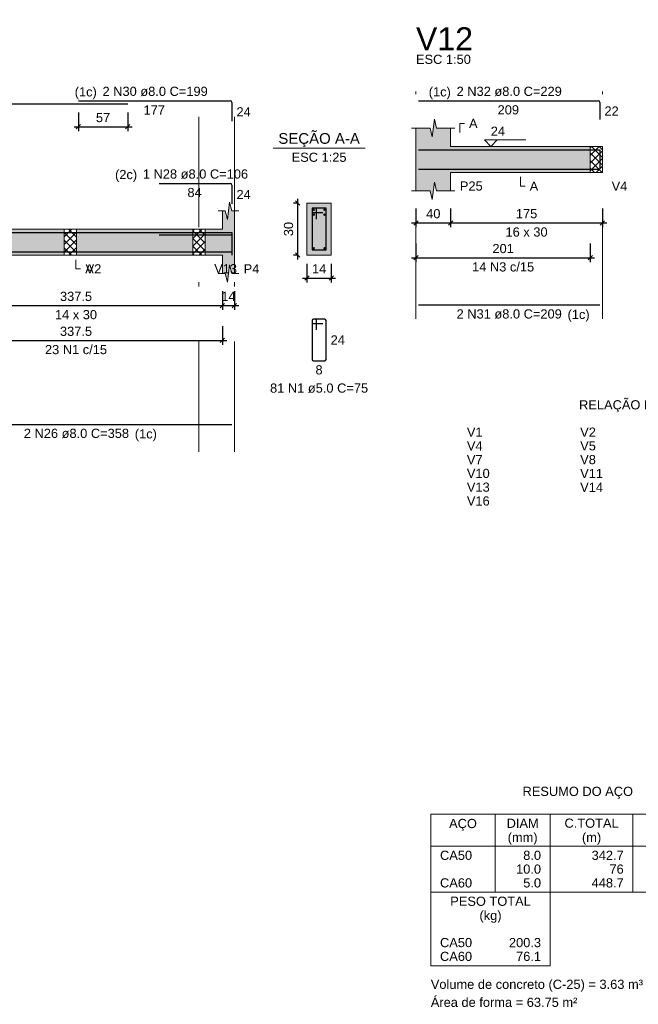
# Model space of a CAD drawing. Header units: millimetres. Extents: x 1434 to 2277, y -793 to -278.
# Tile 70 of 111: x 1760 to 1774, y -403 to -381. Entities that reach past the tile are written whole.
import ezdxf

# ---------------------------------------------------------------- set-up
doc = ezdxf.new("R2010")
doc.units = ezdxf.units.MM
doc.linetypes.add('DASHDOT', pattern=[25.4, 12.7, -6.35, 0, -6.35])
for name, color, linetype, lineweight in [('Descrição da armadura', 7, 'Continuous', 5), ('DT-Barras na forma', 1, 'Continuous', 30), ('DT-Barras no corte', 5, 'Continuous', 5), ('DT-Barras rebatidas', 1, 'Continuous', 30), ('DT-Cotas', 9, 'Continuous', 5), ('DT-Forma', 5, 'Continuous', 5), ('DT-Hachura forma vigas', 252, 'Continuous', 5), ('DT-Hachura intersecção vigas', 9, 'Continuous', 5), ('DT-Hachura seção vigas', 252, 'Continuous', 5), ('DT-Pontilhado', 9, 'DASHDOT', 5), ('DT-Relação do aço', 250, 'Continuous', 5), ('DT-Textos', 7, 'Continuous', 5), ('DT-Título', 250, 'Continuous', 20), ('Textos armaduras', 7, 'Continuous', 5)]:
    doc.layers.add(name, color=color, linetype=linetype, lineweight=lineweight)
doc.styles.add('ARIAL', font='arial.ttf')
doc.styles.get("Standard").update_dxf_attribs({"font": 'arial.ttf'})
doc.dimstyles.new('UM_25.000000', dxfattribs={"dimtxt": 0.18, "dimasz": 0.1, "dimexe": 0.1, "dimexo": 0.2, "dimgap": 0, "dimtad": 1, "dimtih": 1, "dimtoh": 1, "dimdec": 1, "dimlfac": 25, "dimzin": 0, "dimdsep": 46, "dimtxsty": 'Standard', "dimcen": 0.09, "dimdle": 0.1, "dimadec": 1, "dimazin": 2, "dimtfac": 1, "dimtdec": 4, "dimtofl": 0, "dimtmove": 0, "dimatfit": 3, "dimfxl": 1, "dimtolj": 1, "dimarcsym": 0})
doc.dimstyles.new('UM_50.000000', dxfattribs={"dimtxt": 0.18, "dimasz": 0.1, "dimexe": 0.1, "dimexo": 0.2, "dimgap": 0, "dimtad": 1, "dimtih": 1, "dimtoh": 1, "dimdec": 1, "dimlfac": 50, "dimzin": 0, "dimdsep": 46, "dimtxsty": 'Standard', "dimcen": 0.09, "dimdle": 0.1, "dimadec": 1, "dimazin": 2, "dimtfac": 1, "dimtdec": 4, "dimtofl": 0, "dimtmove": 0, "dimatfit": 3, "dimfxl": 1, "dimtolj": 1, "dimarcsym": 0})
pattern_1 = [(45, (1722.81126, -450.90245), (-0.08838835, 0.08838835), []), (135, (1722.81126, -450.90245), (-0.08838835, -0.08838835), [])]

# ---------------------------------------------------------------- blocks, each defined once
blk = doc.blocks.new('_Oblique')
at = {"color": 0, "linetype": 'ByBlock', "lineweight": -2}
blk.add_line((-0.5, -0.5), (0.5, 0.5), dxfattribs=at)
blk = doc.blocks.new('*D469')
at = {"layer": 'DT-Cotas', "color": 0, "lineweight": -2, "transparency": 16777216}
for p, q in [((1757.667, -386.801), (1757.667, -387.231)), ((1764.416, -386.801), (1764.416, -387.231)), ((1757.567, -387.131), (1764.516, -387.131))]:
    blk.add_line(p, q, dxfattribs=at)
at = {"layer": 'DT-Cotas', "color": 0, "lineweight": -2, "transparency": 16777216, "xscale": 0.1, "yscale": 0.1, "zscale": 0.1, "rotation": 180}
blk.add_blockref('_Oblique', (1757.667, -387.131), dxfattribs=at)
at = {"layer": 'DT-Cotas', "color": 0, "lineweight": -2, "transparency": 16777216, "xscale": 0.1, "yscale": 0.1, "zscale": 0.1}
blk.add_blockref('_Oblique', (1764.416, -387.131), dxfattribs=at)
at = {"layer": 'DT-Cotas', "color": 7, "transparency": 16777216, "insert": (1761.042, -386.919), "char_height": 0.2118, "attachment_point": 5, "rotation": 0.0057, "style": 'ARIAL'}
blk.add_mtext('\\A1;337.5', dxfattribs=at)
blk = doc.blocks.new('*D470')
at = {"layer": 'DT-Cotas', "color": 0, "lineweight": -2, "transparency": 16777216}
for p, q in [((1764.416, -386.801), (1764.416, -387.231)), ((1764.696, -386.801), (1764.696, -387.231)), ((1764.316, -387.131), (1764.796, -387.131))]:
    blk.add_line(p, q, dxfattribs=at)
at = {"layer": 'DT-Cotas', "color": 0, "lineweight": -2, "transparency": 16777216, "xscale": 0.1, "yscale": 0.1, "zscale": 0.1, "rotation": 180}
blk.add_blockref('_Oblique', (1764.416, -387.131), dxfattribs=at)
at = {"layer": 'DT-Cotas', "color": 0, "lineweight": -2, "transparency": 16777216, "xscale": 0.1, "yscale": 0.1, "zscale": 0.1}
blk.add_blockref('_Oblique', (1764.696, -387.131), dxfattribs=at)
at = {"layer": 'DT-Cotas', "color": 7, "transparency": 16777216, "insert": (1764.556, -386.919), "char_height": 0.2118, "attachment_point": 5, "rotation": 0.0057, "style": 'ARIAL'}
blk.add_mtext('\\A1;14', dxfattribs=at)
blk = doc.blocks.new('*D474')
at = {"layer": 'DT-Cotas', "color": 0, "lineweight": -2, "transparency": 16777216}
for p, q in [((1757.667, -387.606), (1757.667, -388.035)), ((1764.416, -387.606), (1764.416, -388.035)), ((1757.567, -387.935), (1764.516, -387.935))]:
    blk.add_line(p, q, dxfattribs=at)
at = {"layer": 'DT-Cotas', "color": 0, "lineweight": -2, "transparency": 16777216, "xscale": 0.1, "yscale": 0.1, "zscale": 0.1, "rotation": 180}
blk.add_blockref('_Oblique', (1757.667, -387.935), dxfattribs=at)
at = {"layer": 'DT-Cotas', "color": 0, "lineweight": -2, "transparency": 16777216, "xscale": 0.1, "yscale": 0.1, "zscale": 0.1}
blk.add_blockref('_Oblique', (1764.416, -387.935), dxfattribs=at)
at = {"layer": 'DT-Cotas', "color": 7, "transparency": 16777216, "insert": (1761.042, -387.724), "char_height": 0.2118, "attachment_point": 5, "rotation": 0.0057, "style": 'ARIAL'}
blk.add_mtext('\\A1;337.5', dxfattribs=at)
blk = doc.blocks.new('*D477')
at = {"layer": 'DT-Cotas', "color": 0, "lineweight": -2, "transparency": 16777216}
for p, q in [((1761.096, -382.678), (1761.096, -383.108)), ((1762.236, -382.678), (1762.236, -383.108)), ((1760.996, -383.008), (1762.336, -383.008))]:
    blk.add_line(p, q, dxfattribs=at)
at = {"layer": 'DT-Cotas', "color": 0, "lineweight": -2, "transparency": 16777216, "xscale": 0.1, "yscale": 0.1, "zscale": 0.1, "rotation": 180}
blk.add_blockref('_Oblique', (1761.096, -383.008), dxfattribs=at)
at = {"layer": 'DT-Cotas', "color": 0, "lineweight": -2, "transparency": 16777216, "xscale": 0.1, "yscale": 0.1, "zscale": 0.1}
blk.add_blockref('_Oblique', (1762.236, -383.008), dxfattribs=at)
at = {"layer": 'DT-Cotas', "color": 7, "transparency": 16777216, "insert": (1761.666, -382.796), "char_height": 0.2118, "attachment_point": 5, "rotation": 0.0057, "style": 'ARIAL'}
blk.add_mtext('\\A1;57', dxfattribs=at)
blk = doc.blocks.new('*D478')
at = {"layer": 'DT-Cotas', "color": 0, "lineweight": -2, "transparency": 16777216}
for p, q in [((1766.167, -384.766), (1766.055, -384.766)), ((1766.155, -386.066), (1766.155, -384.666)), ((1766.167, -385.966), (1766.055, -385.966))]:
    blk.add_line(p, q, dxfattribs=at)
at = {"layer": 'DT-Cotas', "color": 0, "lineweight": -2, "transparency": 16777216, "xscale": 0.1, "yscale": 0.1, "zscale": 0.1}
for p, rotation in [((1766.155, -384.766), 90), ((1766.155, -385.966), 270)]:
    blk.add_blockref('_Oblique', p, dxfattribs=dict(at, rotation=rotation))
at = {"layer": 'DT-Cotas', "color": 7, "transparency": 16777216, "insert": (1765.943, -385.366), "char_height": 0.2118, "attachment_point": 5, "rotation": 90, "style": 'ARIAL'}
blk.add_mtext('\\A1;30', dxfattribs=at)
blk = doc.blocks.new('*D479')
at = {"layer": 'DT-Cotas', "color": 0, "lineweight": -2, "transparency": 16777216}
for p, q in [((1766.367, -386.166), (1766.367, -386.595)), ((1766.927, -386.166), (1766.927, -386.595)), ((1766.267, -386.495), (1767.027, -386.495))]:
    blk.add_line(p, q, dxfattribs=at)
at = {"layer": 'DT-Cotas', "color": 0, "lineweight": -2, "transparency": 16777216, "xscale": 0.1, "yscale": 0.1, "zscale": 0.1, "rotation": 180}
blk.add_blockref('_Oblique', (1766.367, -386.495), dxfattribs=at)
at = {"layer": 'DT-Cotas', "color": 0, "lineweight": -2, "transparency": 16777216, "xscale": 0.1, "yscale": 0.1, "zscale": 0.1}
blk.add_blockref('_Oblique', (1766.927, -386.495), dxfattribs=at)
at = {"layer": 'DT-Cotas', "color": 7, "transparency": 16777216, "insert": (1766.647, -386.283), "char_height": 0.2118, "attachment_point": 5, "rotation": 0.0057, "style": 'ARIAL'}
blk.add_mtext('\\A1;14', dxfattribs=at)
blk = doc.blocks.new('*D480')
at = {"layer": 'DT-Cotas', "color": 0, "lineweight": -2, "transparency": 16777216}
for p, q in [((1768.88, -384.895), (1768.88, -385.324)), ((1769.68, -384.895), (1769.68, -385.324)), ((1768.78, -385.224), (1769.78, -385.224))]:
    blk.add_line(p, q, dxfattribs=at)
at = {"layer": 'DT-Cotas', "color": 0, "lineweight": -2, "transparency": 16777216, "xscale": 0.1, "yscale": 0.1, "zscale": 0.1, "rotation": 180}
blk.add_blockref('_Oblique', (1768.88, -385.224), dxfattribs=at)
at = {"layer": 'DT-Cotas', "color": 0, "lineweight": -2, "transparency": 16777216, "xscale": 0.1, "yscale": 0.1, "zscale": 0.1}
blk.add_blockref('_Oblique', (1769.68, -385.224), dxfattribs=at)
at = {"layer": 'DT-Cotas', "color": 7, "transparency": 16777216, "insert": (1769.28, -385.013), "char_height": 0.2118, "attachment_point": 5, "rotation": 0.0057, "style": 'ARIAL'}
blk.add_mtext('\\A1;40', dxfattribs=at)
blk = doc.blocks.new('*D481')
at = {"layer": 'DT-Cotas', "color": 0, "lineweight": -2, "transparency": 16777216}
for p, q in [((1769.68, -384.895), (1769.68, -385.324)), ((1773.18, -384.895), (1773.18, -385.324)), ((1769.58, -385.224), (1773.28, -385.224))]:
    blk.add_line(p, q, dxfattribs=at)
at = {"layer": 'DT-Cotas', "color": 0, "lineweight": -2, "transparency": 16777216, "xscale": 0.1, "yscale": 0.1, "zscale": 0.1, "rotation": 180}
blk.add_blockref('_Oblique', (1769.68, -385.224), dxfattribs=at)
at = {"layer": 'DT-Cotas', "color": 0, "lineweight": -2, "transparency": 16777216, "xscale": 0.1, "yscale": 0.1, "zscale": 0.1}
blk.add_blockref('_Oblique', (1773.18, -385.224), dxfattribs=at)
at = {"layer": 'DT-Cotas', "color": 7, "transparency": 16777216, "insert": (1771.43, -385.013), "char_height": 0.2118, "attachment_point": 5, "rotation": 0.0057, "style": 'ARIAL'}
blk.add_mtext('\\A1;175', dxfattribs=at)
blk = doc.blocks.new('*D482')
at = {"layer": 'DT-Cotas', "color": 0, "lineweight": -2, "transparency": 16777216}
for p, q in [((1768.88, -385.7), (1768.88, -386.129)), ((1772.9, -385.7), (1772.9, -386.129)), ((1768.78, -386.029), (1773, -386.029))]:
    blk.add_line(p, q, dxfattribs=at)
at = {"layer": 'DT-Cotas', "color": 0, "lineweight": -2, "transparency": 16777216, "xscale": 0.1, "yscale": 0.1, "zscale": 0.1, "rotation": 180}
blk.add_blockref('_Oblique', (1768.88, -386.029), dxfattribs=at)
at = {"layer": 'DT-Cotas', "color": 0, "lineweight": -2, "transparency": 16777216, "xscale": 0.1, "yscale": 0.1, "zscale": 0.1}
blk.add_blockref('_Oblique', (1772.9, -386.029), dxfattribs=at)
at = {"layer": 'DT-Cotas', "color": 7, "transparency": 16777216, "insert": (1770.89, -385.817), "char_height": 0.2118, "attachment_point": 5, "rotation": 0.0057, "style": 'ARIAL'}
blk.add_mtext('\\A1;201', dxfattribs=at)

msp = doc.modelspace()

# ---------------------------------------------------------------- hatches: boundary and pattern name
at = {"layer": 'DT-Hachura forma vigas', "linetype": 'Continuous'}
for points in [[(1769.6802, -384.0595), (1772.9002, -384.0595), (1772.9002, -383.4595), (1769.6802, -383.4595), (1769.6802, -383.0359), (1769.3552, -383.0359), (1769.3052, -382.8359), (1769.2552, -383.2359), (1769.2052, -383.0359), (1768.8802, -383.0359), (1768.8802, -383.4595), (1768.8802, -384.0595), (1768.8802, -384.4831), (1769.2052, -384.4831), (1769.2552, -384.6831), (1769.3052, -384.2831), (1769.3552, -384.4831), (1769.6802, -384.4831), (1769.6802, -384.0595)], [(1757.6668, -385.9657), (1760.7716, -385.9657), (1760.7716, -385.3657), (1757.6668, -385.3657), (1757.6668, -384.9421), (1757.4418, -384.9421), (1757.3918, -384.7421), (1757.3418, -385.1421), (1757.2918, -384.9421), (1757.0668, -384.9421), (1757.0668, -385.3657), (1751.0368, -385.3657), (1751.0368, -384.9421), (1750.8118, -384.9421), (1750.7618, -384.7421), (1750.7118, -385.1421), (1750.6618, -384.9421), (1750.4368, -384.9421), (1750.4368, -385.3657), (1745.6864, -385.3657), (1745.6864, -384.9421), (1745.4614, -384.9421), (1745.4114, -384.7421), (1745.3614, -385.1421), (1745.3114, -384.9421), (1745.0864, -384.9421), (1745.0864, -385.3657), (1739.8164, -385.3657), (1739.8164, -385.9657), (1745.0864, -385.9657), (1745.0864, -386.3893), (1745.3114, -386.3893), (1745.3614, -386.5893), (1745.4114, -386.1893), (1745.4614, -386.3893), (1745.6864, -386.3893), (1745.6864, -385.9657), (1750.4368, -385.9657), (1750.4368, -386.3893), (1750.6618, -386.3893), (1750.7118, -386.5893), (1750.7618, -386.1893), (1750.8118, -386.3893), (1751.0368, -386.3893), (1751.0368, -385.9657), (1757.0668, -385.9657), (1757.0668, -386.3893), (1757.2918, -386.3893), (1757.3418, -386.5893), (1757.3918, -386.1893), (1757.4418, -386.3893), (1757.6668, -386.3893), (1757.6668, -385.9657)], [(1764.6964, -386.3893), (1764.6964, -385.9657), (1764.6964, -385.3657), (1764.6964, -384.9421), (1764.6314, -384.9421), (1764.5814, -384.7421), (1764.5314, -385.1421), (1764.4814, -384.9421), (1764.4164, -384.9421), (1764.4164, -385.3657), (1764.0164, -385.3657), (1764.0164, -385.9657), (1764.4164, -385.9657), (1764.4164, -386.3893), (1764.4814, -386.3893), (1764.5314, -386.5893), (1764.5814, -386.1893), (1764.6314, -386.3893), (1764.6964, -386.3893)], [(1761.0516, -385.9657), (1763.7364, -385.9657), (1763.7364, -385.3657), (1761.0516, -385.3657), (1761.0516, -385.9657)]]:
    msp.add_hatch(color=256, dxfattribs=at).paths.add_polyline_path(points)
at = {"layer": 'DT-Hachura intersecção vigas', "linetype": 'Continuous'}
h = msp.add_hatch(dxfattribs=at)
h.set_pattern_fill('ANSI37', color=256, style=0)
h.set_pattern_definition(pattern_1)
h.paths.add_polyline_path([(1772.9002, -384.0595), (1773.1802, -384.0595), (1773.1802, -383.4595), (1772.9002, -383.4595), (1772.9002, -384.0595)])
h = msp.add_hatch(dxfattribs=at)
h.set_pattern_fill('ANSI37', color=256, style=0)
h.set_pattern_definition(pattern_1)
h.paths.add_polyline_path([(1760.7716, -385.9657), (1761.0516, -385.9657), (1761.0516, -385.3657), (1760.7716, -385.3657), (1760.7716, -385.9657)])
h = msp.add_hatch(dxfattribs=at)
h.set_pattern_fill('ANSI37', color=256, style=0)
h.set_pattern_definition(pattern_1)
h.paths.add_polyline_path([(1763.7364, -385.9657), (1764.0164, -385.9657), (1764.0164, -385.3657), (1763.7364, -385.3657), (1763.7364, -385.9657)])
at = {"layer": 'DT-Hachura seção vigas', "linetype": 'Continuous'}
msp.add_hatch(color=256, dxfattribs=at).paths.add_polyline_path([(1766.3666, -385.9657), (1766.3666, -385.9657), (1766.9266, -385.9657), (1766.9266, -384.7657), (1766.3666, -384.7657), (1766.3666, -385.9657)])

# ---------------------------------------------------------------- linework, layer by layer
at = {"layer": 'DT-Barras na forma'}
for p, q in [((1766.5866, -384.8857), (1766.4866, -384.8857)), ((1766.4866, -384.8857), (1766.4866, -385.8457)), ((1766.8066, -384.8857), (1766.4866, -384.8857)), ((1766.4866, -384.8857), (1766.4866, -384.9857)), ((1766.4866, -384.9857), (1766.7366, -384.9857)), ((1766.5866, -385.1357), (1766.5866, -384.8857)), ((1766.8066, -385.8457), (1766.8066, -384.8857)), ((1766.4866, -385.8457), (1766.8066, -385.8457))]:
    msp.add_line(p, q, dxfattribs=at)
for points in [[(1768.9402, -383.5375), (1773.1202, -383.5375), (1773.1202, -383.9691)], [(1768.9402, -383.9815), (1773.1202, -383.9815)], [(1738.8364, -385.8417), (1738.8364, -385.4437), (1762.2364, -385.4437)], [(1761.0964, -385.4437), (1764.6364, -385.4437), (1764.6364, -385.9141)], [(1762.9564, -385.4997), (1764.6364, -385.4997), (1764.6364, -385.9701)], [(1757.4668, -385.8877), (1764.6364, -385.8877)]]:
    msp.add_lwpolyline(points, dxfattribs=at)
at = {"layer": 'DT-Barras no corte'}
for centre in [(1766.5226, -384.9217), (1766.7706, -384.9217), (1766.5226, -385.0337), (1766.7706, -385.0337), (1766.5226, -385.8097), (1766.7706, -385.8097)]:
    msp.add_circle(centre, 0.016, dxfattribs=at)
at = {"layer": 'DT-Barras rebatidas'}
for p, q in [((1738.8764, -382.4785), (1762.2364, -382.4785)), ((1761.0964, -382.4079), (1764.5964, -382.4079)), ((1764.6364, -382.4479), (1764.6364, -382.8783)), ((1768.9402, -382.4079), (1773.0802, -382.4079)), ((1773.1202, -382.4479), (1773.1202, -382.8395)), ((1762.9564, -384.3141), (1764.5964, -384.3141)), ((1764.6364, -384.3541), (1764.6364, -384.7845)), ((1768.9402, -387.1161), (1773.1202, -387.1161)), ((1766.4866, -387.4724), (1766.4866, -388.3724)), ((1766.4866, -387.4724), (1766.4866, -387.5124)), ((1766.5566, -387.4424), (1766.5166, -387.4424)), ((1766.7766, -387.4424), (1766.5166, -387.4424)), ((1766.5866, -387.6924), (1766.5866, -387.4724)), ((1766.8066, -388.3724), (1766.8066, -387.4724)), ((1766.5166, -387.5424), (1766.7366, -387.5424)), ((1766.5166, -388.4024), (1766.7766, -388.4024)), ((1757.4668, -389.8695), (1764.6364, -389.8695))]:
    msp.add_line(p, q, dxfattribs=at)
for centre, radius, start, end in [((1764.5964, -382.4479), 0.04, 0, 90), ((1773.0802, -382.4479), 0.04, 0, 90), ((1764.5964, -384.3541), 0.04, 0, 90), ((1766.5166, -387.4724), 0.03, 90, 180), ((1766.5166, -387.4724), 0.03, 90, 180), ((1766.5566, -387.4724), 0.03, 0, 90), ((1766.7766, -387.4724), 0.03, 0, 90), ((1766.5166, -387.5124), 0.03, 180, 270), ((1766.5166, -388.3724), 0.03, 180, 270), ((1766.7766, -388.3724), 0.03, 270, 0)]:
    msp.add_arc(centre, radius, start, end, dxfattribs=at)
at = {"layer": 'DT-Forma'}
for p, q in [((1769.2552, -383.2359), (1769.3052, -382.8359)), ((1769.3052, -382.8359), (1769.3552, -383.0359)), ((1768.7802, -383.0359), (1769.2052, -383.0359)), ((1768.8802, -383.4595), (1768.8802, -383.0359)), ((1769.2052, -383.0359), (1769.2552, -383.2359)), ((1769.3552, -383.0359), (1769.7802, -383.0359)), ((1769.6802, -383.0359), (1769.6802, -383.4595)), ((1769.6802, -383.4595), (1772.9002, -383.4595)), ((1772.9002, -383.4595), (1773.1802, -383.4595)), ((1768.8802, -384.0595), (1768.8802, -384.4831)), ((1769.6802, -384.4831), (1769.6802, -384.0595)), ((1769.6802, -384.0595), (1772.9002, -384.0595)), ((1772.9002, -384.0595), (1773.1802, -384.0595)), ((1769.2552, -384.6831), (1769.3052, -384.2831)), ((1769.3052, -384.2831), (1769.3552, -384.4831)), ((1768.7802, -384.4831), (1769.2052, -384.4831)), ((1769.2052, -384.4831), (1769.2552, -384.6831)), ((1769.3552, -384.4831), (1769.7802, -384.4831)), ((1764.5314, -385.1421), (1764.5814, -384.7421)), ((1764.5814, -384.7421), (1764.6314, -384.9421)), ((1766.9266, -384.7657), (1766.3666, -384.7657)), ((1766.3666, -384.7657), (1766.3666, -384.7657)), ((1766.3666, -384.7657), (1766.3666, -385.9657)), ((1766.9266, -385.9657), (1766.9266, -384.7657)), ((1766.9266, -384.7657), (1766.9266, -384.7657)), ((1764.3164, -384.9421), (1764.4814, -384.9421)), ((1764.4164, -385.3657), (1764.4164, -384.9421)), ((1764.4814, -384.9421), (1764.5314, -385.1421)), ((1764.6314, -384.9421), (1764.7964, -384.9421)), ((1764.6964, -384.9421), (1764.6964, -385.3657)), ((1757.6668, -385.3657), (1760.7716, -385.3657)), ((1760.7716, -385.3657), (1761.0516, -385.3657)), ((1761.0516, -385.3657), (1763.7364, -385.3657)), ((1763.7364, -385.3657), (1764.0164, -385.3657)), ((1764.0164, -385.3657), (1764.4164, -385.3657)), ((1757.6668, -385.9657), (1760.7716, -385.9657)), ((1760.7716, -385.9657), (1761.0516, -385.9657)), ((1761.0516, -385.9657), (1763.7364, -385.9657)), ((1763.7364, -385.9657), (1764.0164, -385.9657)), ((1764.0164, -385.9657), (1764.4164, -385.9657)), ((1764.4164, -385.9657), (1764.4164, -386.3893)), ((1764.6964, -386.3893), (1764.6964, -385.9657)), ((1766.3666, -385.9657), (1766.9266, -385.9657)), ((1766.3666, -385.9657), (1766.3666, -385.9657)), ((1766.9266, -385.9657), (1766.9266, -385.9657)), ((1764.5314, -386.5893), (1764.5814, -386.1893)), ((1764.5814, -386.1893), (1764.6314, -386.3893)), ((1764.3164, -386.3893), (1764.4814, -386.3893)), ((1764.4814, -386.3893), (1764.5314, -386.5893)), ((1764.6314, -386.3893), (1764.7964, -386.3893))]:
    msp.add_line(p, q, dxfattribs=at)
at = {"layer": 'DT-Forma', "linetype": 'Continuous'}
for p, q in [((1768.8802, -384.0595), (1768.8802, -383.4595)), ((1773.1802, -383.4595), (1773.1802, -384.0595)), ((1764.6964, -385.3657), (1764.6964, -385.9657))]:
    msp.add_line(p, q, dxfattribs=at)
at = {"layer": 'DT-Pontilhado', "ltscale": 0.2}
for p, q in [((1763.8764, -390.499), (1763.8764, -382.1961)), ((1764.6964, -390.499), (1764.6964, -382.1961)), ((1768.8802, -387.4338), (1768.8802, -382.1961)), ((1773.1802, -387.4338), (1773.1802, -382.1961)), ((1772.9002, -383.4595), (1772.9002, -384.0595)), ((1760.7716, -385.3657), (1760.7716, -385.9657)), ((1761.0516, -385.3657), (1761.0516, -385.9657)), ((1763.7364, -385.3657), (1763.7364, -385.9657)), ((1764.0164, -385.3657), (1764.0164, -385.9657))]:
    msp.add_line(p, q, dxfattribs=at)
at = {"layer": 'DT-Relação do aço', "linetype": 'Continuous'}
for p, q in [((1769.2227, -398.8545), (1769.2227, -400.6548)), ((1769.2227, -398.8545), (1776.0003, -398.8545)), ((1770.7053, -398.8545), (1770.7053, -400.6548)), ((1771.9761, -398.8545), (1771.9761, -400.6548)), ((1773.8823, -398.8545), (1773.8823, -400.6548)), ((1769.2227, -399.5958), (1776.0003, -399.5958)), ((1769.2227, -400.6548), (1776.0003, -400.6548)), ((1769.2227, -400.6548), (1769.2227, -402.3492)), ((1771.9761, -402.3492), (1771.9761, -400.6548)), ((1769.2227, -402.3492), (1771.9761, -402.3492))]:
    msp.add_line(p, q, dxfattribs=at)
at = {"layer": 'DT-Textos'}
msp.add_line((1765.5876, -383.5008), (1767.7056, -383.5008), dxfattribs=at)
for points in [[(1769.892, -383.1418), (1769.892, -382.93), (1769.9979, -382.93)], [(1770.7534, -383.3112), (1770.6051, -383.4595), (1770.4569, -383.3112), (1771.41, -383.3112)], [(1771.2902, -384.1654), (1771.2902, -384.3772), (1771.3961, -384.3772)], [(1761.0416, -386.0716), (1761.0416, -386.2834), (1761.1475, -386.2834)]]:
    msp.add_lwpolyline(points, dxfattribs=at)

# ---------------------------------------------------------------- texts
at = {"layer": 'Descrição da armadura', "linetype": 'Continuous', "char_height": 0.2118, "attachment_point": 8, "line_spacing_factor": 0.798, "style": 'ARIAL'}
for s, insert, width in [('2 N30 ø8.0 C=199', (1762.8664, -382.302), 4.8647), ('2 N32 ø8.0 C=229', (1771.0302, -382.302), 4.8647), ('1 N28 ø8.0 C=106', (1763.7964, -384.2082), 4.8647), ('14 N3 c/15', (1770.8902, -386.3469), 2.869342), ('2 N31 ø8.0 C=209', (1771.0302, -387.4338), 4.8647), ('23 N1 c/15', (1761.0416, -388.2531), 2.869342), ('81 N1 ø5.0 C=75', (1766.6466, -389.1437), 4.534748), ('2 N26 ø8.0 C=358', (1761.0516, -390.1872), 4.8647)]:
    msp.add_mtext(s, dxfattribs=dict(at, insert=insert, width=width))
at = {"layer": 'DT-Relação do aço', "linetype": 'Continuous', "char_height": 0.2118, "line_spacing_factor": 0.798, "style": 'ARIAL'}
for s, insert, width, attachment_point in [('RELAÇÃO DO AÇO', (1773.973, -389.5894), 5.340655, 8), ('V1', (1770.0544, -390.1546), 0.725664, 7), ('V2', (1772.6666, -390.1546), 0.725664, 7), ('V4', (1770.0544, -390.4723), 0.725664, 7), ('V5', (1772.6666, -390.4723), 0.725664, 7), ('V7', (1770.0544, -390.79), 0.725664, 7), ('V8', (1772.6666, -390.79), 0.725664, 7), ('V10', (1770.0544, -391.1077), 1.055616, 7), ('V11', (1772.6666, -391.1077), 1.055616, 7), ('V13', (1770.0544, -391.4254), 1.055616, 7), ('V14', (1772.6666, -391.4254), 1.055616, 7), ('V16', (1770.0544, -391.7431), 1.055616, 7), ('RESUMO DO AÇO', (1772.6113, -398.5012), 5.109195, 8), ('AÇO', (1769.9643, -399.2422), 1.285627, 8), ('DIAM', (1771.3407, -399.1722), 1.483193, 8), ('C.TOTAL', (1772.9292, -399.1722), 2.505206, 8), ('(mm)', (1771.3403, -399.5602), 1.383541, 8), ('(m)', (1772.9293, -399.5602), 0.889337, 8), ('CA50', (1769.4345, -399.9135), 1.484062, 7), ('8.0', (1771.7643, -399.9135), 0.824737, 9), ('342.7', (1773.6705, -399.9135), 1.484642, 9), ('10.0', (1771.7643, -400.2312), 1.154689, 9), ('76', (1773.6705, -400.2312), 0.659905, 9), ('CA60', (1769.4345, -400.5489), 1.484062, 7), ('5.0', (1771.7643, -400.5489), 0.824737, 9), ('448.7', (1773.6705, -400.5489), 1.484642, 9), ('PESO TOTAL', (1770.5994, -400.9725), 3.725364, 8), ('(kg)', (1770.5993, -401.3602), 1.021723, 8), ('CA50', (1769.4345, -401.9256), 1.484062, 7), ('200.3', (1771.7643, -401.9256), 1.484642, 9), ('CA60', (1769.4345, -402.2433), 1.484062, 7), ('76.1', (1771.7643, -402.2433), 1.154689, 9), ('Volume de concreto (C-25) = 3.63 m³', (1769.2223, -402.9482), 9.809933, 7), ('Área de forma = 63.75 m²', (1769.2227, -403.3023), 6.776629, 7)]:
    msp.add_mtext(s, dxfattribs=dict(at, insert=insert, width=width, attachment_point=attachment_point))
at = {"layer": 'DT-Textos', "line_spacing_factor": 0.798, "style": 'ARIAL'}
for s, insert, char_height, width, attachment_point in [('ESC 1:50', (1768.8802, -381.5607), 0.2118, 2.167804, 7), ('(1c)', (1761.5213, -382.3715), 0.2118, 0.872216, 9), ('(1c)', (1769.6843, -382.3715), 0.2118, 0.872216, 9), ('A', (1770.1038, -383.0359), 0.2118, 0.337807, 7), ('24', (1770.6051, -383.2159), 0.2118, 0.563342, 7), ('SEÇÃO A-A', (1766.6463, -383.4765), 0.2471, 4.137152, 8), ('ESC 1:25', (1766.6466, -383.8185), 0.2118, 2.167804, 8), ('(2c)', (1762.4513, -384.2785), 0.2118, 0.872216, 9), ('P25', (1769.892, -384.4831), 0.2118, 0.90115, 7), ('A', (1771.502, -384.4831), 0.2118, 0.337807, 7), ('V4', (1773.392, -384.4831), 0.2118, 0.619479, 7), ('16 x 30', (1771.4302, -385.5421), 0.2118, 1.66134, 8), ('A', (1761.2534, -386.3893), 0.2118, 0.337807, 7), ('V2', (1761.2634, -386.3893), 0.2118, 0.619479, 7), ('V13', (1764.2282, -386.3893), 0.2118, 0.90115, 7), ('P4', (1764.9082, -386.3893), 0.2118, 0.619479, 7), ('14 x 30', (1761.0416, -387.4483), 0.2118, 1.66134, 8), ('(1c)', (1772.3753, -387.5035), 0.2118, 0.872216, 7), ('(1c)', (1762.3973, -390.2575), 0.2118, 0.872216, 7)]:
    msp.add_mtext(s, dxfattribs=dict(at, insert=insert, char_height=char_height, width=width, attachment_point=attachment_point))
at = {"layer": 'DT-Título', "insert": (1768.8802, -381.243), "char_height": 0.5295, "width": 2.703449, "attachment_point": 7, "line_spacing_factor": 0.798, "style": 'ARIAL'}
msp.add_mtext('V12', dxfattribs=at)
at = {"layer": 'Textos armaduras', "linetype": 'Continuous', "char_height": 0.2118, "attachment_point": 7, "line_spacing_factor": 0.798, "style": 'ARIAL'}
for s, insert, width in [('177', (1762.5989, -382.7256), 0.989858), ('24', (1764.7423, -382.769), 0.659905), ('209', (1770.7628, -382.7256), 0.989858), ('22', (1773.2261, -382.7496), 0.659905), ('84', (1763.6114, -384.6318), 0.659905), ('24', (1764.7423, -384.6752), 0.659905), ('24', (1766.9125, -388.0283), 0.659905), ('8', (1766.5641, -388.7201), 0.329953)]:
    msp.add_mtext(s, dxfattribs=dict(at, insert=insert, width=width))

# ---------------------------------------------------------------- dimensions: what is measured, and where the dimension line sits
at = {"layer": 'DT-Cotas'}
for base, p1, p2, dimstyle, override, picture, middle in [((1762.2364, -383.008), (1761.0964, -382.4785), (1762.2364, -382.4785), 'UM_50.000000', {"dimtxt": 0.2118, "dimasz": 0.1, "dimexe": 0.1, "dimexo": 0.2, "dimtad": 1, "dimtih": 0, "dimtoh": 0, "dimdec": 1, "dimlfac": 50, "dimzin": 8, "dimtxsty": 'ARIAL', "dimblk": 'Oblique', "dimblk1": 'Oblique', "dimblk2": 'Oblique', "dimsah": 1, "dimdle": 0.1, "dimse1": 0, "dimse2": 0, "dimclrt": 7, "dimadec": 1, "dimazin": 3, "dimtmove": 2, "dimldrblk": 'Oblique'}, '*D477', (1761.6664, -382.7962)), ((1769.6802, -385.2244), (1768.8802, -384.6949), (1769.6802, -384.6949), 'UM_50.000000', {"dimtxt": 0.2118, "dimasz": 0.1, "dimexe": 0.1, "dimexo": 0.2, "dimtad": 1, "dimtih": 0, "dimtoh": 0, "dimdec": 1, "dimlfac": 50, "dimzin": 8, "dimtxsty": 'ARIAL', "dimblk": 'Oblique', "dimblk1": 'Oblique', "dimblk2": 'Oblique', "dimsah": 1, "dimdle": 0.1, "dimse1": 0, "dimse2": 0, "dimclrt": 7, "dimadec": 1, "dimazin": 3, "dimtmove": 2, "dimldrblk": 'Oblique'}, '*D480', (1769.2802, -385.0126)), ((1773.1802, -385.2244), (1769.6802, -384.6949), (1773.1802, -384.6949), 'UM_50.000000', {"dimtxt": 0.2118, "dimasz": 0.1, "dimexe": 0.1, "dimexo": 0.2, "dimtad": 1, "dimtih": 0, "dimtoh": 0, "dimdec": 1, "dimlfac": 50, "dimzin": 8, "dimtxsty": 'ARIAL', "dimblk": 'Oblique', "dimblk1": 'Oblique', "dimblk2": 'Oblique', "dimsah": 1, "dimdle": 0.1, "dimse1": 0, "dimse2": 0, "dimclrt": 7, "dimadec": 1, "dimazin": 3, "dimtmove": 2, "dimldrblk": 'Oblique'}, '*D481', (1771.4302, -385.0126)), ((1772.9002, -386.0292), (1768.8802, -385.4997), (1772.9002, -385.4997), 'UM_50.000000', {"dimtxt": 0.2118, "dimasz": 0.1, "dimexe": 0.1, "dimexo": 0.2, "dimtad": 1, "dimtih": 0, "dimtoh": 0, "dimdec": 1, "dimlfac": 50, "dimzin": 8, "dimtxsty": 'ARIAL', "dimblk": 'Oblique', "dimblk1": 'Oblique', "dimblk2": 'Oblique', "dimsah": 1, "dimdle": 0.1, "dimse1": 0, "dimse2": 0, "dimclrt": 7, "dimadec": 1, "dimazin": 3, "dimtmove": 2, "dimldrblk": 'Oblique'}, '*D482', (1770.8902, -385.8174)), ((1766.9266, -386.4952), (1766.3666, -385.9657), (1766.9266, -385.9657), 'UM_25.000000', {"dimtxt": 0.2118, "dimasz": 0.1, "dimexe": 0.1, "dimexo": 0.2, "dimtad": 1, "dimtih": 0, "dimtoh": 0, "dimdec": 1, "dimlfac": 25, "dimzin": 8, "dimtxsty": 'ARIAL', "dimblk": 'Oblique', "dimblk1": 'Oblique', "dimblk2": 'Oblique', "dimsah": 1, "dimdle": 0.1, "dimse1": 0, "dimse2": 0, "dimclrt": 7, "dimadec": 1, "dimazin": 3, "dimtmove": 2, "dimldrblk": 'Oblique'}, '*D479', (1766.6466, -386.2834)), ((1764.4164, -387.1306), (1757.6668, -386.6011), (1764.4164, -386.6011), 'UM_50.000000', {"dimtxt": 0.2118, "dimasz": 0.1, "dimexe": 0.1, "dimexo": 0.2, "dimtad": 1, "dimtih": 0, "dimtoh": 0, "dimdec": 1, "dimlfac": 50, "dimzin": 8, "dimtxsty": 'ARIAL', "dimblk": 'Oblique', "dimblk1": 'Oblique', "dimblk2": 'Oblique', "dimsah": 1, "dimdle": 0.1, "dimse1": 0, "dimse2": 0, "dimclrt": 7, "dimadec": 1, "dimazin": 3, "dimtmove": 2, "dimldrblk": 'Oblique'}, '*D469', (1761.0416, -386.9188)), ((1764.6964, -387.1306), (1764.4164, -386.6011), (1764.6964, -386.6011), 'UM_50.000000', {"dimtxt": 0.2118, "dimasz": 0.1, "dimexe": 0.1, "dimexo": 0.2, "dimtad": 1, "dimtih": 0, "dimtoh": 0, "dimdec": 1, "dimlfac": 50, "dimzin": 8, "dimtxsty": 'ARIAL', "dimblk": 'Oblique', "dimblk1": 'Oblique', "dimblk2": 'Oblique', "dimsah": 1, "dimdle": 0.1, "dimse1": 0, "dimse2": 0, "dimclrt": 7, "dimadec": 1, "dimazin": 3, "dimtmove": 2, "dimldrblk": 'Oblique'}, '*D470', (1764.5564, -386.9188)), ((1764.4164, -387.9354), (1757.6668, -387.4059), (1764.4164, -387.4059), 'UM_50.000000', {"dimtxt": 0.2118, "dimasz": 0.1, "dimexe": 0.1, "dimexo": 0.2, "dimtad": 1, "dimtih": 0, "dimtoh": 0, "dimdec": 1, "dimlfac": 50, "dimzin": 8, "dimtxsty": 'ARIAL', "dimblk": 'Oblique', "dimblk1": 'Oblique', "dimblk2": 'Oblique', "dimsah": 1, "dimdle": 0.1, "dimse1": 0, "dimse2": 0, "dimclrt": 7, "dimadec": 1, "dimazin": 3, "dimtmove": 2, "dimldrblk": 'Oblique'}, '*D474', (1761.0416, -387.7236))]:
    dim = msp.add_linear_dim(base=base, p1=p1, p2=p2, dimstyle=dimstyle, override=override, dxfattribs=at)
    dim.commit()
    dim.dimension.update_dxf_attribs({"geometry": picture, "text_midpoint": middle, "dimtype": 160, "text_rotation": 0.00573})
dim = msp.add_linear_dim(base=(1766.1548, -384.7657), p1=(1766.3666, -385.9657), p2=(1766.3666, -384.7657), angle=90, dimstyle='UM_25.000000', override={"dimtxt": 0.2118, "dimasz": 0.1, "dimexe": 0.1, "dimexo": 0.2, "dimtad": 1, "dimtih": 0, "dimtoh": 0, "dimdec": 1, "dimlfac": 25, "dimzin": 8, "dimtxsty": 'ARIAL', "dimblk": 'Oblique', "dimblk1": 'Oblique', "dimblk2": 'Oblique', "dimsah": 1, "dimdle": 0.1, "dimse1": 0, "dimse2": 0, "dimclrt": 7, "dimadec": 1, "dimazin": 3, "dimtmove": 2, "dimldrblk": 'Oblique'}, dxfattribs=at)
dim.commit()
dim.dimension.update_dxf_attribs({"geometry": '*D478', "text_midpoint": (1765.943, -385.3657), "dimtype": 160, "text_rotation": 90})

doc.saveas('drawing.dxf')
